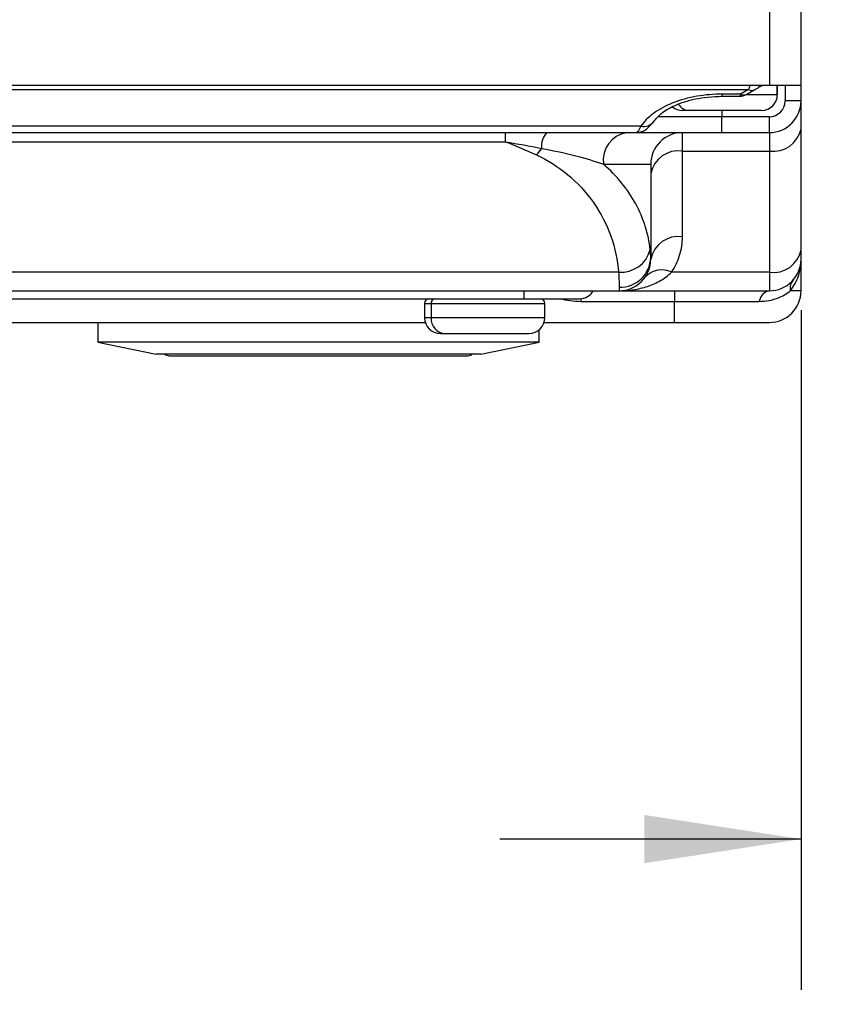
# Model space of a CAD drawing. Header units: millimetres. Extents: x 0 to 838, y 0 to 648.
# Tile 28 of 63: x 171 to 222, y 431 to 494. Entities that reach past the tile are written whole.
import ezdxf

# ---------------------------------------------------------------- set-up
doc = ezdxf.new("R2010")
doc.units = ezdxf.units.MM
doc.header["$LTSCALE"] = 3
doc.layers.add('DIMENSIONS', color=140, linetype='Continuous', lineweight=25)
doc.styles.add('SLDTEXTSTYLE0', font='TXT', dxfattribs={"width": 0.7})
doc.dimstyles.new('SLDDIMSTYLE3', dxfattribs={"dimtxt": 6.474023, "dimasz": 9.906, "dimexe": 0, "dimexo": 0.0625, "dimgap": 1.618506, "dimtad": 0, "dimtih": 1, "dimtoh": 1, "dimdec": 1, "dimrnd": 1e-09, "dimzin": 12, "dimdsep": 46, "dimtxsty": 'SLDTEXTSTYLE0', "dimsah": 1, "dimcen": 0.09, "dimadec": 0, "dimazin": 3, "dimtfac": 1, "dimtdec": 1, "dimtmove": 0, "dimatfit": 0, "dimfxl": 0, "dimfrac": 2, "dimtolj": 1, "dimtzin": 12, "dimarcsym": 0})

# ---------------------------------------------------------------- blocks, each defined once
blk = doc.blocks.new('_D_22')
at = {"layer": 'DIMENSIONS'}
for p, q in [((248.608, 507.532), (248.608, 432.324)), ((220.508, 475.268), (220.508, 432.324)), ((220.508, 441.849), (201.458, 441.849)), ((248.608, 441.849), (267.033, 441.849)), ((275.806, 441.849), (273.632, 441.849)), ((273.632, 441.849), (273.632, 431.559)), ((295.044, 441.849), (297.218, 441.849)), ((297.218, 441.849), (297.218, 431.559)), ((273.632, 431.559), (275.806, 431.559)), ((297.218, 431.559), (295.044, 431.559))]:
    blk.add_line(p, q, dxfattribs=at)
for points in [[(220.508, 441.849), (210.602, 443.373), (210.602, 440.325)], [(248.608, 441.849), (258.514, 440.325), (258.514, 443.373)]]:
    blk.add_solid(points, dxfattribs=at)
at = {"layer": 'DIMENSIONS', "char_height": 6.35, "attachment_point": 1, "style": 'SLDTEXTSTYLE0'}
for s, insert in [('28.1', (275.806, 451.484)), ('1.11', (275.806, 439.745))]:
    blk.add_mtext(s, dxfattribs=dict(at, insert=insert))

msp = doc.modelspace()

# ---------------------------------------------------------------- linework, layer by layer
for p, q in [((218.507871, 496.491732), (218.507871, 489.491732)), ((220.507871, 489.491732), (220.507871, 496.491732)), ((127.507871, 489.491732), (218.507871, 489.491732)), ((128.832742, 489.203057), (217.183, 489.203057)), ((217.183, 489.203057), (216.683, 488.914382)), ((217.083, 488.914382), (217.583, 489.203057)), ((217.816333, 489.491732), (217.883, 489.376262)), ((217.883, 489.376262), (218.083, 489.491732)), ((218.507871, 489.491732), (220.507871, 489.491732)), ((219.007871, 488.891732), (219.007871, 489.491732)), ((219.007871, 489.491732), (219.007871, 488.891732)), ((219.507871, 489.491732), (219.507871, 488.491732)), ((220.507871, 488.491732), (220.507871, 489.491732)), ((216.683, 488.914382), (215.507871, 488.914382)), ((215.507871, 488.914382), (215.507871, 488.780409)), ((215.507871, 488.780407), (216.63659, 488.780407)), ((217.062029, 488.891732), (219.007871, 488.891732)), ((220.507871, 488.491732), (219.507871, 488.491732)), ((220.507871, 486.734373), (220.507871, 488.491732)), ((213.414948, 487.891732), (213.007871, 487.891732)), ((218.007871, 487.891732), (213.414948, 487.891732)), ((215.507871, 487.891732), (215.507871, 487.491732)), ((215.507871, 487.491732), (211.443814, 487.491732)), ((215.507871, 486.491732), (215.507871, 487.491732)), ((218.507871, 487.491732), (215.507871, 487.491732)), ((218.507871, 486.491732), (218.507871, 487.491732)), ((210.384396, 486.893656), (135.631346, 486.893656)), ((135.916198, 486.491732), (210.099544, 486.491732)), ((201.815024, 485.905946), (201.815024, 486.491732)), ((210.13124, 486.518342), (210.099544, 486.491732)), ((210.099544, 486.491732), (215.507871, 486.491732)), ((213.007871, 485.320159), (213.007871, 486.491732)), ((215.507871, 486.491732), (218.507871, 486.491732)), ((218.507871, 486.491732), (218.507871, 485.320159)), ((220.507871, 479.077519), (220.507871, 486.734373)), ((144.200718, 485.905946), (201.815024, 485.905946)), ((213.007871, 485.320159), (218.507871, 485.320159)), ((213.007871, 479.905946), (213.007871, 485.320159)), ((218.507871, 485.320159), (218.507871, 477.663305)), ((208.014284, 484.491732), (211.007871, 484.491732)), ((211.007871, 484.491732), (211.007871, 478.602674)), ((220.507871, 478.491732), (220.507871, 479.077519)), ((211.007871, 478.491732), (211.007871, 478.602674)), ((220.507871, 476.491732), (220.507871, 478.491732)), ((208.975948, 477.663305), (137.039794, 477.663305)), ((218.507871, 477.663305), (212.320055, 477.663305)), ((218.507871, 477.663305), (218.507871, 476.491732)), ((209.007871, 476.713615), (209.007871, 476.491732)), ((137.007871, 476.491732), (209.007871, 476.491732)), ((143.007871, 475.991732), (203.007871, 475.991732)), ((203.007871, 475.991732), (203.007871, 476.491732)), ((203.007871, 475.991732), (206.507871, 475.991732)), ((206.592279, 475.995301), (206.592279, 475.825066)), ((209.007871, 476.491732), (218.507871, 476.491732)), ((212.507871, 476.491732), (212.507871, 475.825066)), ((220.507871, 476.491732), (219.82882, 476.491732)), ((196.707871, 475.691732), (196.707871, 474.791732)), ((196.707871, 475.691732), (197.116006, 475.691732)), ((197.116006, 475.691732), (197.116006, 474.791732)), ((197.116006, 475.691732), (204.307871, 475.691732)), ((204.307871, 474.791732), (204.307871, 475.691732)), ((206.592279, 475.825066), (212.507871, 475.825066)), ((212.507871, 475.825066), (217.867117, 475.825066)), ((212.507871, 474.491732), (212.507871, 475.825066)), ((197.116006, 474.791732), (196.707871, 474.791732)), ((204.307871, 474.791732), (197.116006, 474.791732)), ((149.26181, 474.491732), (196.753932, 474.491732)), ((176.057871, 474.491732), (176.057871, 473.241732)), ((204.26181, 474.491732), (212.507871, 474.491732)), ((212.507871, 474.491732), (218.507871, 474.491732)), ((197.707871, 473.791732), (198.008602, 473.791732)), ((198.008602, 473.791732), (203.307871, 473.791732)), ((203.957871, 473.241732), (203.957871, 474.031798)), ((176.057871, 473.241732), (179.744239, 472.491732)), ((202.609421, 473.241732), (176.057871, 473.241732)), ((200.271503, 472.491732), (203.957871, 473.241732)), ((203.957871, 473.241732), (202.609421, 473.241732)), ((199.279389, 472.491732), (179.744239, 472.491732)), ((180.557871, 472.391732), (199.457871, 472.391732)), ((200.271503, 472.491732), (199.279389, 472.491732))]:
    msp.add_line(p, q)
for centre, radius, start, end in [((217.383, 489.597253), 0.44203, 243.09848852, 296.90151148), ((216.883, 489.308578), 0.44203, 243.09848852, 296.90151148), ((218.007871, 488.891732), 1, 270, 0), ((218.507871, 488.491732), 1, 270, 0), ((218.507871, 488.491732), 2, 270, 0), ((213.007871, 488.891732), 1, 231.62568752, 270), ((213.442542, 488.696948), 0.805689, 212.05500958, 268.03729262), ((210.564473, 487.680615), 0.8073, 257.11106762, 323.44184675), ((205.401202, 485.62391), 1.304596, 138.30203649, 185.81500246), ((209.793017, 484.726845), 1.794204, 100.3718611, 187.52971052), ((213.007871, 484.491732), 2, 90, 180), ((218.757871, 487.087926), 1.785357, 261.95053302, 348.57824634), ((201.211103, 487.418918), 3.47548, 317.64741901, 326.32307672), ((212.757871, 483.552392), 1.785357, 81.95053302, 168.57824634), ((212.757871, 478.138179), 1.785357, 81.95053302, 168.57824634), ((209.113833, 479.580304), 1.921951, 265.88594214, 344.83489592), ((218.757871, 479.431072), 1.785357, 261.95053302, 348.57824634), ((209.061803, 478.659773), 1.946905, 268.41261817, 358.31936779), ((209.007871, 478.491732), 2, 270, 0), ((218.507871, 478.491732), 2, 270, 0), ((211.689903, 476.397917), 1.413612, 63.52709364, 136.53192325), ((220.590622, 476.652692), 0.778621, 139.49676862, 191.93043403), ((197.007871, 475.691732), 0.3, 90, 180), ((197.400865, 475.706978), 0.285266, 93.43254496, 183.06350323), ((204.007871, 475.691732), 0.3, 0, 90), ((206.507871, 476.991732), 1, 270, 330), ((218.620693, 475.742038), 0.758136, 98.55823495, 173.71259335), ((218.507871, 476.491732), 2, 270, 0), ((197.707871, 474.791732), 1, 180, 270), ((198.065535, 474.740914), 0.950888, 176.93649677, 266.56745504), ((203.307871, 474.791732), 1, 270, 0), ((180.557871, 472.791732), 0.4, 228.59037789, 270), ((199.457871, 472.791732), 0.4, 270, 311.40962211)]:
    msp.add_arc(centre, radius, start, end)
for points in [[(217.283007, 489.491753), (217.24235, 489.374386), (217.207935, 489.275038), (217.183, 489.203057)], [(216.683, 488.914382), (216.65275, 488.827057), (216.63659, 488.780407), (216.63659, 488.780407)], [(201.815024, 485.905946), (202.597595, 485.777372), (203.352619, 485.639108), (204.103319, 485.491732)], [(201.815024, 485.905946), (202.488444, 485.653589), (203.140212, 485.3726), (203.779528, 485.077519)], [(211.007871, 478.602674), (211.007871, 478.70167), (210.991048, 478.862497), (210.968854, 479.077519)], [(208.975948, 477.663305), (208.994101, 477.233393), (209.007871, 476.911588), (209.007871, 476.713615)]]:
    msp.add_open_spline(points, degree=3)
for points, knots in [([(217.583, 489.203057), (217.611867, 489.219724), (217.656205, 489.245322), (217.763385, 489.307202), (217.825265, 489.342929), (217.883, 489.376262)], [0, 0, 0, 0, 0.5, 0.5, 1, 1, 1, 1]), ([(215.507871, 488.914382), (214.990801, 488.914382), (214.45019, 488.87144), (213.390823, 488.687072), (212.873165, 488.545446), (211.937741, 488.17651), (211.520991, 487.9496), (210.838294, 487.446889), (210.572421, 487.171749), (210.384396, 486.893656)], [0, 0, 0, 0, 0.25, 0.25, 0.5, 0.5, 0.75, 0.75, 1, 1, 1, 1]), ([(211.214341, 487.20184), (211.354588, 487.370833), (211.651235, 487.728281), (212.517446, 488.24226), (213.577808, 488.584174), (214.626997, 488.753727), (215.20951, 488.771385), (215.507871, 488.780429)], [0, 0, 0, 0, 0.214923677, 0.454600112, 0.71508921, 0.854069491, 1, 1, 1, 1]), ([(216.63659, 488.780407), (216.670214, 488.782771), (216.718647, 488.786176), (216.797997, 488.805441), (216.85633, 488.821939), (216.915533, 488.841172), (216.99698, 488.87053), (217.048058, 488.896569), (217.083, 488.914382)], [0, 0, 0, 0, 0.281019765, 0.404788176, 0.521382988, 0.635044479, 0.750332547, 1, 1, 1, 1]), ([(210.125927, 486.498349), (210.234932, 486.512148), (210.459341, 486.540557), (210.798501, 486.714862), (210.963056, 486.919428), (211.059955, 487.039888)], [0, 0, 0, 0, 0.279718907, 0.57585529, 1, 1, 1, 1]), ([(210.384396, 486.893656), (210.326271, 486.774958), (210.225437, 486.569043), (210.159267, 486.533427), (210.13124, 486.518342)], [0, 0, 0, 0, 0.576442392, 1, 1, 1, 1]), ([(204.103319, 485.491732), (204.898884, 485.344993), (205.613569, 485.184272), (206.934515, 484.844039), (207.511106, 484.671305), (208.014284, 484.491732)], [0, 0, 0, 0, 0.5, 0.5, 1, 1, 1, 1]), ([(203.779528, 485.077519), (204.464572, 484.761331), (205.133271, 484.346525), (206.358158, 483.332904), (206.913378, 482.73425), (207.842493, 481.408595), (208.215796, 480.682441), (208.750688, 479.185222), (208.912457, 478.415122), (208.975948, 477.663305)], [0, 0, 0, 0, 0.25, 0.25, 0.5, 0.5, 0.75, 0.75, 1, 1, 1, 1]), ([(210.968854, 479.077519), (210.865274, 480.081032), (210.554037, 481.069918), (209.550131, 482.90888), (208.858142, 483.75868), (208.014159, 484.491679)], [0, 0, 0, 0, 0.5, 0.5, 1, 1, 1, 1]), ([(212.320055, 477.663305), (212.539249, 477.987036), (212.714841, 478.3509), (212.949265, 479.115245), (213.007871, 479.514988), (213.007871, 479.905946)], [0, 0, 0, 0, 0.5, 0.5, 1, 1, 1, 1]), ([(219.82882, 476.491732), (220.057573, 476.779454), (220.227601, 477.104636), (220.452726, 477.78462), (220.507871, 478.136724), (220.507871, 478.491732)], [0, 0, 0, 0, 0.5, 0.5, 1, 1, 1, 1]), ([(209.007871, 476.491732), (209.313724, 476.491732), (209.620254, 476.515236), (210.218001, 476.608471), (210.510551, 476.677998), (211.078986, 476.867218), (211.35737, 476.988395), (211.87224, 477.283347), (212.110159, 477.45664), (212.320055, 477.663305)], [0, 0, 0, 0, 0.25, 0.25, 0.5, 0.5, 0.75, 0.75, 1, 1, 1, 1]), ([(205.276071, 475.991732), (205.479983, 475.945152), (205.912636, 475.846321), (206.357227, 475.832417), (206.592279, 475.825066)], [0, 0, 0, 0, 0.471306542, 1, 1, 1, 1]), ([(217.867117, 475.825066), (218.287653, 475.825066), (218.67209, 475.897677), (219.346637, 476.145587), (219.620384, 476.316953), (219.82882, 476.491732)], [0, 0, 0, 0, 0.5, 0.5, 1, 1, 1, 1])]:
    msp.add_open_spline(points, degree=3, knots=knots)

# ---------------------------------------------------------------- dimensions: what is measured, and where the dimension line sits
at = {"layer": 'DIMENSIONS'}
dim = msp.add_linear_dim(base=(248.607871, 441.848597), p1=(220.507871, 479.077519), p2=(248.607871, 511.341732), dimstyle='SLDDIMSTYLE3', dxfattribs=at)
dim.commit()
dim.dimension.update_dxf_attribs({"geometry": '_D_22', "text_midpoint": (285.425043, 441.848597), "dimtype": 160})

doc.saveas('drawing.dxf')
